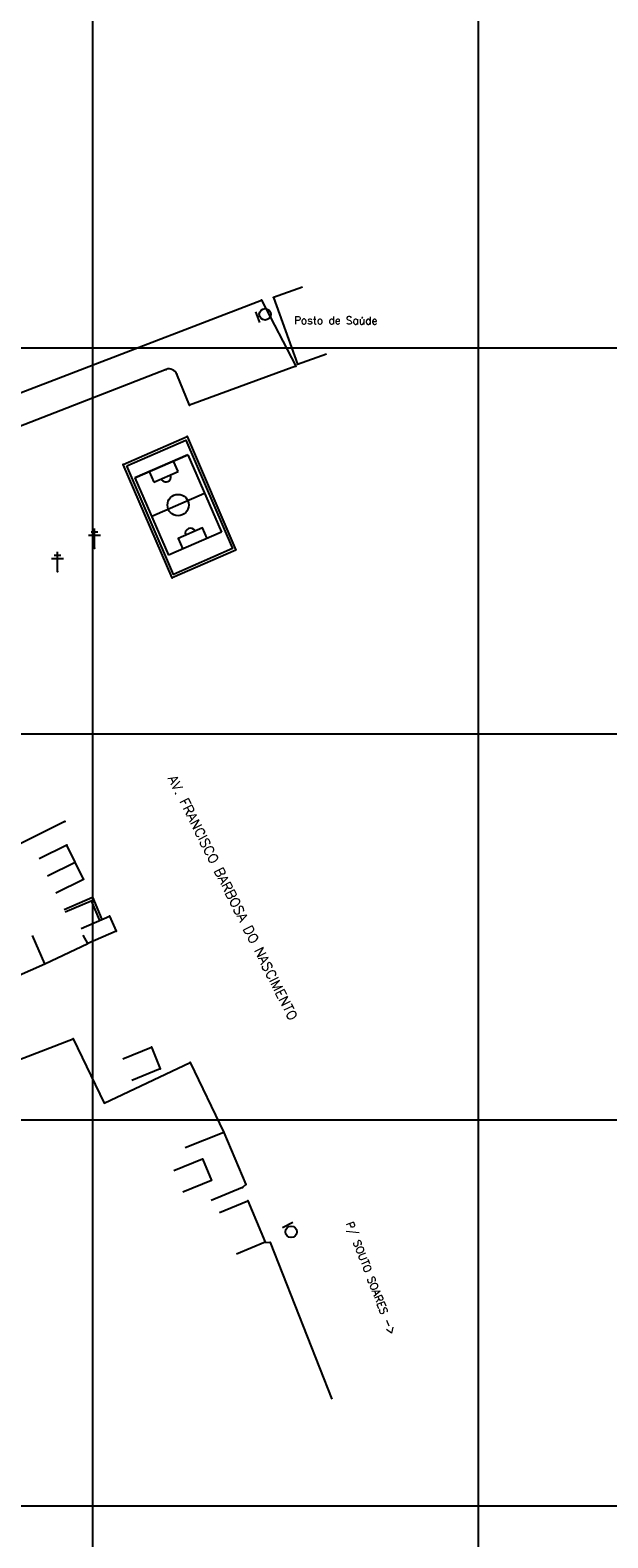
# Model space of a CAD drawing. Header units: millimetres. Extents: x 196436 to 199900, y 8705373 to 8708636.
# Tile 44 of 92: x 198584 to 198734, y 8706092 to 8706482. Entities that reach past the tile are written whole.
import ezdxf
from ezdxf.enums import TextEntityAlignment as Align

# ---------------------------------------------------------------- set-up
doc = ezdxf.new("R2010")
doc.units = ezdxf.units.MM
doc.header["$LTSCALE"] = 5
for name, color, linetype in [('CAMPO_FUT', 7, 'Continuous'), ('CASA', 6, 'Continuous'), ('CERCA', 3, 'CERCA_LINE'), ('MALHA', 9, 'Continuous'), ('MEIO-FIO', 7, 'Continuous'), ('MURO', 9, 'Continuous'), ('PL', 23, 'Continuous'), ('POSTE', 3, 'Continuous'), ('TEXTO', 2, 'Continuous'), ('TXT_NRUA', 3, 'Continuous')]:
    doc.layers.add(name, color=color, linetype=linetype)
doc.styles.add('GEOSIS', font='ROMANS.SHX')
doc.linetypes.add('CERCA_LINE', pattern='A,0.5,-0.2,["X",Standard,S=0.1,R=0,X=-0.1,Y=-0.05],-0.25', length=0.95)

# ---------------------------------------------------------------- blocks, each defined once
blk = doc.blocks.new('CAMPO')
at = {"layer": 'CAMPO_FUT'}
for p, q in [((-33.6, 14.7), (-12.9, 36.4)), ((-12.9, 36.4), (-22.3, 45.4)), ((-43, 23.7), (-33.6, 14.7))]:
    blk.add_line(p, q, dxfattribs=at)
for points in [[(-55.1, 11), (-10.3, 58.1)], [(-10.3, 58.1), (-55.1, 11)], [(-10.3, 58.1), (58.5, -7.5)], [(24.1, 25.3), (-20.7, -21.7)], [(-55.1, 11), (13.7, -54.5)], [(58.5, -7.5), (13.7, -54.5)], [(46.4, -20.1), (37, -11.2), (16.3, -32.9), (25.7, -41.8)], [(37, -11.2), (16.3, -32.9)]]:
    blk.add_lwpolyline(points, dxfattribs=at)
blk.add_circle((1.7, 1.8), 12, dxfattribs=at)
for centre, start, end in [((-23.3, 25.6), 226.3786, 46.3786), ((26.7, -22), 46.3786, 226.3786)]:
    blk.add_arc(centre, 5.73, start, end, dxfattribs=at)
blk = doc.blocks.new('PL')
at = {"layer": 'PL'}
blk.add_line((2.01, 1.49), (2.01, -1.49), dxfattribs=at)
blk.add_circle((0, 0), 1.49, dxfattribs=at)

msp = doc.modelspace()

# ---------------------------------------------------------------- linework, layer by layer
at = {"layer": 'CASA'}
for p, q in [((198593.356, 8706271.188), (198586.179, 8706267.654)), ((198597.697, 8706262.371), (198593.356, 8706271.188)), ((198588.349, 8706263.245), (198595.527, 8706266.779)), ((198590.52, 8706258.837), (198597.697, 8706262.371))]:
    msp.add_line(p, q, dxfattribs=at)
for points in [[(198654.45, 8706415.749), (198646.923, 8706413.042), (198653.149, 8706395.732), (198660.677, 8706398.44)], [(198597.09, 8706249.598), (198604.436, 8706252.766), (198606.128, 8706248.843), (198598.782, 8706245.675)], [(198598.782, 8706245.675), (198597.567, 8706247.878)], [(198587.662, 8706240.42), (198584.422, 8706247.735)], [(198579.137, 8706239.409), (198580.205, 8706237.117), (198587.662, 8706240.42)], [(198607.883, 8706215.787), (198615.287, 8706218.818), (198617.584, 8706213.204), (198610.18, 8706210.174)], [(198621.124, 8706186.889), (198628.528, 8706189.919), (198630.825, 8706184.305), (198623.421, 8706181.275)], [(198632.916, 8706175.975), (198640.308, 8706179.032), (198644.75, 8706168.295), (198637.357, 8706165.237)]]:
    msp.add_lwpolyline(points, dxfattribs=at)
for p in [(198646.923, 8706413.04, 721.425), (198653.149, 8706395.731, 721.422), (198593.356, 8706271.186, 721.144), (198597.697, 8706262.369, 721.656), (198604.436, 8706252.765, 722.197), (198606.128, 8706248.842, 722.068), (198587.662, 8706240.419, 721.669), (198615.287, 8706218.816, 722.636), (198617.584, 8706213.203, 722.706), (198640.309, 8706179.031, 722.857), (198644.75, 8706168.294, 723.049)]:
    msp.add_point(p, dxfattribs=at)
at = {"layer": 'CERCA'}
for points in [[(198592.845, 8706277.263), (198578.164, 8706269.989)], [(198587.662, 8706240.42), (198598.782, 8706245.675)], [(198527.96, 8706201.164), (198572.844, 8706221.768), (198577.255, 8706214.134), (198594.955, 8706221.007), (198603.023, 8706204.344), (198625.298, 8706214.819), (198634.079, 8706196.729), (198639.732, 8706183.247), (198638.851, 8706182.477)], [(198634.079, 8706196.729), (198624.053, 8706192.709)], [(198638.851, 8706182.477), (198630.728, 8706179.142)], [(198644.75, 8706168.295), (198646.094, 8706168.215), (198662.072, 8706127.596)]]:
    msp.add_lwpolyline(points, dxfattribs=at)
for p in [(198592.845, 8706277.262, 721.238), (198594.955, 8706221.005, 722.006), (198625.298, 8706214.818, 722.64), (198634.079, 8706196.728, 722.66), (198638.851, 8706182.475, 722.774), (198639.732, 8706183.246, 722.776), (198646.094, 8706168.214, 722.881)]:
    msp.add_point(p, dxfattribs=at)
at = {"layer": 'MALHA'}
for p, q in [((198600, 8708635.599), (198600, 8705384.785)), ((198600, 8708635.599), (198600, 8705384.785)), ((198700, 8708635.599), (198700, 8705384.785)), ((198700, 8708635.599), (198700, 8705384.785)), ((196441.61, 8706400), (199000, 8706400)), ((196441.61, 8706400), (199000, 8706400)), ((196441.61, 8706300), (199000, 8706300)), ((196441.61, 8706300), (199000, 8706300)), ((196441.61, 8706200), (199000, 8706200)), ((196441.61, 8706200), (199000, 8706200)), ((196441.61, 8706100), (199000, 8706100)), ((196441.61, 8706100), (199000, 8706100))]:
    msp.add_line(p, q, dxfattribs=at)
at = {"layer": 'MEIO-FIO'}
msp.add_lwpolyline([(198547.483, 8706375.36), (198643.853, 8706412.364), (198652.725, 8706395.241), (198625.184, 8706385.151), (198621.9, 8706393.138, 0.3966372), (198619.07, 8706394.421), (198551.94, 8706368.348)], format="xyb", dxfattribs=at)
for p in [(198643.853, 8706412.363, 720.947), (198619.07, 8706394.42, 720.499), (198621.901, 8706393.137, 720.375), (198652.725, 8706395.24, 721.238), (198625.184, 8706385.149, 720.379)]:
    msp.add_point(p, dxfattribs=at)
at = {"layer": 'MURO'}
for points in [[(198607.99, 8706369.781), (198624.542, 8706377.028), (198637.188, 8706347.624), (198620.637, 8706340.377), (198607.99, 8706369.781)], [(198592.653, 8706254.499), (198600.008, 8706257.647), (198602.461, 8706251.914)], [(198592.928, 8706253.856), (198599.64, 8706256.728), (198601.818, 8706251.639)]]:
    msp.add_lwpolyline(points, dxfattribs=at)
msp.add_lwpolyline([(198608.908, 8706369.419), (198624.177, 8706376.105), (198636.27, 8706347.986), (198621.001, 8706341.3)], close=True, dxfattribs=at)
for p in [(198624.542, 8706377.027, 720.533), (198607.991, 8706369.78, 720.395), (198620.637, 8706340.375, 720.907), (198600.008, 8706257.646, 721.787)]:
    msp.add_point(p, dxfattribs=at)
at = {"layer": 'POSTE'}
for p, q in [((198598.939, 8706351.482), (198602.089, 8706351.469)), ((198599.643, 8706352.319), (198601.393, 8706352.312)), ((198600.499, 8706348.115), (198600.521, 8706353.155)), ((198589.341, 8706345.459), (198592.491, 8706345.445)), ((198590.045, 8706346.296), (198591.795, 8706346.288)), ((198590.901, 8706342.092), (198590.924, 8706347.132))]:
    msp.add_line(p, q, dxfattribs=at)
for p in [(198600.5, 8706348.114, 720.946), (198590.902, 8706342.09, 720.503)]:
    msp.add_point(p, dxfattribs=at)

# ---------------------------------------------------------------- block references
at = {"layer": 'CASA', "xscale": 0.2304261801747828, "yscale": 0.2304261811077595, "zscale": 0.2304261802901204, "rotation": 337.1167453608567}
msp.add_blockref('CAMPO', (198621.681, 8706359.042), dxfattribs=at)
at = {"layer": 'PL'}
for p, rotation in [((198644.744, 8706408.684), 201.0243717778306), ((198651.521, 8706170.994), 116.0439242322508)]:
    msp.add_blockref('PL', p, dxfattribs=dict(at, rotation=rotation))

# ---------------------------------------------------------------- texts
at = {"layer": 'TEXTO', "style": 'GEOSIS'}
for s, rotation, p in [('Posto de Saúde', 359.749, (198652.247, 8706405.553)), ('P/ SOUTO SOARES ->', 291.08147, (198665.108, 8706172.898))]:
    msp.add_text(s, height=2, rotation=rotation, dxfattribs=at).set_placement(p, align=Align.BOTTOM_LEFT)
at = {"layer": 'TXT_NRUA', "style": 'GEOSIS'}
msp.add_text('AV. FRANCISCO BARBOSA DO NASCIMENTO', height=2.5, rotation=296.64558, dxfattribs=at).set_placement((198618.794, 8706288.075), align=Align.BOTTOM_LEFT)

doc.saveas('drawing.dxf')
